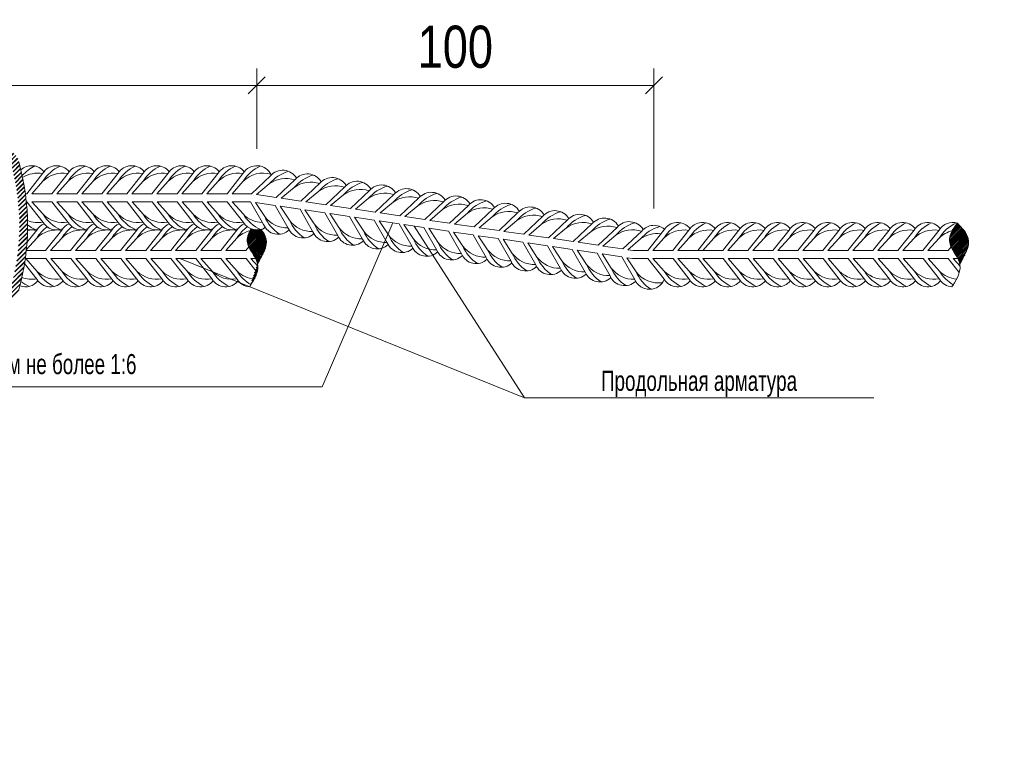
# Model space of a CAD drawing. Extents: x -764262 to 2885205, y 359641 to 616597.
# Tile 20 of 97: x 648771 to 652058, y 426448 to 428858. Entities that reach past the tile are written whole.
import ezdxf
from ezdxf.enums import TextEntityAlignment as Align

# ---------------------------------------------------------------- set-up
doc = ezdxf.new("R2010")
doc.units = 0
doc.header["$LTSCALE"] = 50
doc.header["$MEASUREMENT"] = 0
doc.layers.get('0').update_dxf_attribs({"linetype": 'CONTINUOUS', "lineweight": 15})
doc.styles.add('ariac', font='ARIALN.TTF')
doc.styles.add('MtXpl_ISOCPEUR_1', font='txt')
doc.styles.get("Standard").update_dxf_attribs({"font": 'txt', "width": 0.8})
pattern_1 = [(45, (-75713.3447, 460877.7151), (-1.519057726, 1.519057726), []), (45, (-75713.0692, 460877.7151), (-1.519057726, 1.519057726), [])]

# ---------------------------------------------------------------- blocks, each defined once
blk = doc.blocks.new('vcBlockPos')
at = {"color": 0, "linetype": 'ByBlock', "lineweight": -2, "style": 'ariac'}
blk.add_attdef('ПОЗИЦИЯ', text='', height=3, dxfattribs=at).set_placement((0, 0), align=Align.BOTTOM_CENTER)
at = {"color": 0, "linetype": 'ByBlock', "lineweight": -2, "style": 'ariac', "flags": 1}
blk.add_attdef('КОЛИЧЕСТВО', text='', height=3, dxfattribs=at).set_placement((0, 0), align=Align.RIGHT)
at = {"color": 0, "linetype": 'ByBlock', "lineweight": -2, "style": 'ariac'}
blk.add_attdef('НТЕКСТ', text='', height=3, dxfattribs=at).set_placement((0, 0), align=Align.TOP_CENTER)
blk = doc.blocks.new('_OBLIQUE')
at = {"color": 0, "linetype": 'ByBlock'}
blk.add_line((-0.5, -0.5), (0.5, 0.5), dxfattribs=at)
blk = doc.blocks.new('08ап00')
h = blk.add_hatch()
h.set_pattern_fill('JIS_LC_8A', color=256, scale=0.688549)
h.set_pattern_definition([(45, (-75713.3447, 460877.715), (-3.79764432, 3.79764432), []), (45, (-75712.656, 460877.715), (-3.79764432, 3.79764432), [])])
h.paths.add_polyline_path([(112130.5, 253054.6, 0.856931), (112084.5, 253054.6, 0.008914), (112080.9, 253040.5, -0.028342), (112083, 253038.2, -0.155714), (112096.8, 253047.5, -0.004012), (112098.5, 253053.6, -0.765246), (112116.5, 253053.6, -0.139319), (112116.5, 252836.8, -0.765246), (112098.5, 252836.8, -0.002825), (112097.3, 252841.1, -0.138984), (112082.5, 252843.3, 0.004785), (112084.5, 252835.8, 0.856931), (112130.5, 252835.8, 0.136202)])
h.paths.add_polyline_path([(112543.6, 253054.6, 0.856931), (112497.7, 253054.6, 0.004185), (112495.9, 253048, -0.13001), (112508.5, 253041.9, -0.007639), (112511.6, 253053.6, -0.765246), (112529.6, 253053.6, -0.139319), (112529.6, 252836.8, -0.765246), (112511.6, 252836.8, -0.005), (112509.5, 252844.5, -0.096125), (112501.6, 252851.2, -0.080258), (112495.1, 252845.3, 0.006059), (112497.7, 252835.8, 0.856931), (112543.6, 252835.8, 0.136202)])
h.paths.add_polyline_path([(112956.7, 253054.6, 0.856931), (112910.8, 253054.6, 0.00532), (112908.6, 253046.2, -0.138272), (112923.3, 253048.3, -0.003477), (112924.8, 253053.6, -0.765246), (112942.8, 253053.6, -0.139319), (112942.8, 252836.8, -0.765246), (112924.8, 252836.8, -0.004972), (112922.7, 252844.4, -0.127255), (112909.4, 252840.9, 0.003249), (112910.8, 252835.8, 0.856931), (112956.7, 252835.8, 0.136202)])
h.paths.add_polyline_path([(113323.9, 253054.6, 0.006807), (113321.1, 253043.9, -0.076641), (113327.2, 253038.2, -0.100701), (113335.6, 253045.2, -0.005475), (113337.9, 253053.6, -0.765246), (113355.9, 253053.6, -0.139319), (113355.9, 252836.8, -0.765246), (113337.9, 252836.8, -0.00271), (113336.7, 252840.9, -0.158607), (113320.9, 252847.1, 0.007184), (113323.9, 252835.8, 0.856931), (113369.9, 252835.8, 0.136202), (113369.9, 253054.6, 0.856931)])
h = blk.add_hatch()
h.set_pattern_fill('JIS_LC_8A', color=256, scale=0.275419)
h.set_pattern_definition([(45, (-75043.6314, 460780.2997), (-1.519057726, 1.519057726), []), (45, (-75043.356, 460780.2997), (-1.519057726, 1.519057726), [])])
edge = h.paths.add_edge_path()
edge.add_line((114979.5, 252889.1), (114979.5, 252889.1))
edge.add_spline(control_points=[(114982.8, 252880), (114982.6, 252880.9), (114979.7, 252893.1), (114956.5, 252916.1), (114969.8, 252938.6), (114978.7, 252949.9)], knot_values=[84.867899, 84.867899, 84.867899, 84.867899, 105.962125, 377.219904, 651.68766, 651.68766, 651.68766, 651.68766], degree=3, periodic=0)
edge.add_line((114982.2, 252882.6), (114982.2, 252882.6))
edge.add_spline(control_points=[(114978.7, 252949.9), (114969.8, 252938.6), (114956.5, 252916.1), (114979.7, 252893.1), (114982.6, 252880.9), (114982.8, 252880)], knot_values=[84.867899, 84.867899, 84.867899, 84.867899, 359.335654, 630.593433, 651.68766, 651.68766, 651.68766, 651.68766], degree=3, periodic=0)
edge.add_spline(control_points=[(114982.8, 252880), (114991.6, 252895.2), (115006.6, 252921), (114986.8, 252941.6), (114978.7, 252949.9)], knot_values=[0, 0, 0, 0, 335.587391, 567.648756, 567.648756, 567.648756, 567.648756], degree=3, periodic=0)
edge.add_spline(control_points=[(114978.7, 252949.9), (114969.8, 252938.6), (114956.5, 252916.1), (114979.7, 252893.1), (114982.6, 252880.9), (114982.8, 252880)], knot_values=[84.867899, 84.867899, 84.867899, 84.867899, 359.335654, 630.593433, 651.68766, 651.68766, 651.68766, 651.68766], degree=3, periodic=0)
h = blk.add_hatch()
h.set_pattern_fill('JIS_LC_8A', color=256, scale=0.275419)
h.set_pattern_definition(pattern_1)
edge = h.paths.add_edge_path()
edge.add_spline(control_points=[(113779.1, 252880), (113787.9, 252895.2), (113800.3, 252916.5), (113788.9, 252934.3), (113784.8, 252939.2)], knot_values=[98.80255, 98.80255, 98.80255, 98.80255, 434.389941, 567.648756, 567.648756, 567.648756, 567.648756], degree=3, periodic=0)
edge.add_arc((113778.1, 252965.7), 27.4, 248.5924, 284.3403, ccw=False)
edge.add_spline(control_points=[(113768.1, 252940.2), (113763, 252932.1), (113758.5, 252919.6), (113765, 252907.3), (113767.6, 252902.9)], knot_values=[163.506275, 163.506275, 163.506275, 163.506275, 359.335654, 466.669514, 466.669514, 466.669514, 466.669514], degree=3, periodic=0)
edge.add_line((113767.6, 252902.9), (113790.9, 252902.9))
h = blk.add_hatch()
h.set_pattern_fill('JIS_LC_8A', color=256, scale=0.275419)
h.set_pattern_definition(pattern_1)
edge = h.paths.add_edge_path()
edge.add_spline(control_points=[(113784.3, 252889.1), (113791, 252901.3), (113798.6, 252919.1), (113788.9, 252934.3), (113784.8, 252939.2)], knot_values=[98.80255, 98.80255, 98.80255, 98.80255, 367.237805, 500.496621, 500.496621, 500.496621, 500.496621], degree=3, periodic=0)
edge.add_line((113790.9, 252902.9), (113767.6, 252902.9))
edge.add_spline(control_points=[(113767.6, 252902.9), (113770.3, 252898.3), (113773.5, 252893.7), (113775.8, 252889.1)], knot_values=[466.669514, 466.669514, 466.669514, 466.669514, 578.67711, 578.67711, 578.67711, 578.67711], degree=3, periodic=0)
edge.add_line((113775.8, 252889.1), (113784.3, 252889.1))
h = blk.add_hatch()
h.set_pattern_fill('JIS_LC_8A', color=256, scale=0.275419)
h.set_pattern_definition(pattern_1)
edge = h.paths.add_edge_path()
edge.add_spline(control_points=[(113779.1, 252880), (113780.8, 252883), (113782.6, 252886.1), (113784.3, 252889.1)], knot_values=[500.496621, 500.496621, 500.496621, 500.496621, 567.648756, 567.648756, 567.648756, 567.648756], degree=3, periodic=0)
edge.add_line((113784.3, 252889.1), (113775.8, 252889.1))
edge.add_spline(control_points=[(113775.8, 252889.1), (113776.9, 252887), (113783.4, 252871.9), (113775.6, 252856), (113766.7, 252842.5), (113766.3, 252841.9)], knot_values=[578.67711, 578.67711, 578.67711, 578.67711, 630.593433, 944.603334, 950.175712, 950.175712, 950.175712, 950.175712], degree=3, periodic=0)
for p, q in [((113777.6, 253077.4, -2564.5), (113777.6, 253215.2, -2564.5)), ((113777.6, 253077.4, -2564.5), (113777.6, 253215.2, -2564.5)), ((114458.6, 252975.1, -2564.5), (114458.6, 253215.2, -2564.5)), ((111546.7, 253186.2, -2564.5), (113777.6, 253186.2, -2564.5)), ((113777.6, 253186.2, -2564.5), (114458.6, 253186.2, -2564.5)), ((114011, 252950.3, -2564.5), (113889.7, 252669.3, -2564.5)), ((114047.4, 252944.8, -85.7), (114236.5, 252650.5, -2564.5)), ((113889.7, 252669.3, -2564.5), (112443.7, 252669.3, -2564.5))]:
    blk.add_line(p, q)
at = {"elevation": -85.7}
for points in [[(113373.3, 253041.5, -0.431631), (113413, 253038.2)], [(113375.6, 253031.5, -0.100969), (113397.6, 253047.9)], [(113383.4, 253000.3), (113411.1, 253035.5, -0.519259), (113455.9, 253038.2, -0.519259)], [(113391.9, 253000.3), (113411.1, 253021.7, -0.146099), (113440.5, 253047.9, 4.502796)], [(113426.5, 253000.3), (113454.2, 253035.5, -0.519259), (113499, 253038.2, -0.519259)], [(113435, 253000.3), (113454.2, 253021.7, -0.146099), (113483.5, 253047.9, 4.502796)], [(113469.4, 253000.3), (113497.1, 253035.5, -0.519259), (113541.9, 253038.2, -0.519259)], [(113477.9, 253000.3), (113497.1, 253021.7, -0.146099), (113526.4, 253047.9, 4.502796)], [(113512.3, 253000.3), (113540, 253035.5, -0.519259), (113584.7, 253038.2, -0.519259)], [(113520.8, 253000.3), (113540, 253021.7, -0.146099), (113569.3, 253047.9, 4.502796)], [(113555.2, 253000.3), (113582.9, 253035.5, -0.519259), (113627.6, 253038.2, -0.519259)], [(113563.7, 253000.3), (113582.9, 253021.7, -0.146099), (113612.2, 253047.9, 4.502796)], [(113598.1, 253000.3), (113625.8, 253035.5, -0.519259), (113670.5, 253038.2, -0.519259)], [(113606.6, 253000.3), (113625.8, 253021.7, -0.146099), (113655.1, 253047.9, 4.502796)], [(113641, 253000.3), (113668.7, 253035.5, -0.519259), (113713.4, 253038.2, -0.519259)], [(113649.5, 253000.3), (113668.7, 253021.7, -0.146099), (113698, 253047.9, 4.502796)], [(113683.8, 253000.3), (113711.6, 253035.5, -0.519259), (113756.3, 253038.2, -0.519259)], [(113692.4, 253000.3), (113711.6, 253021.7, -0.146099), (113740.9, 253047.9, 4.502796)], [(113726.7, 253000.3), (113754.5, 253035.5, -0.598941), (113802.7, 253032.5, -0.598941)], [(113735.3, 253000.3), (113754.5, 253021.7, -0.146099), (113783.8, 253047.9, 4.502796)], [(113376.3, 253028.1, -0.187545), (113410.7, 253035)], [(113391.9, 253000.3), (113411.1, 253021.7, -0.242936), (113453.6, 253035, -0.242936)], [(113435, 253000.3), (113454.2, 253021.7, -0.242936), (113496.7, 253035, -0.242936)], [(113477.9, 253000.3), (113497.1, 253021.7, -0.242936), (113539.6, 253035, -0.242936)], [(113520.8, 253000.3), (113540, 253021.7, -0.242936), (113582.5, 253035, -0.242936)], [(113563.7, 253000.3), (113582.9, 253021.7, -0.242936), (113625.4, 253035, -0.242936)], [(113606.6, 253000.3), (113625.8, 253021.7, -0.242936), (113668.2, 253035, -0.242936)], [(113649.5, 253000.3), (113668.7, 253021.7, -0.242936), (113711.1, 253035, -0.242936)], [(113692.4, 253000.3), (113711.6, 253021.7, -0.242936), (113754, 253035, -0.242936)], [(113735.3, 253000.3), (113754.5, 253021.7, -0.272054), (113802.1, 253033.8, -0.242936)], [(113768.6, 253000.1), (113801.2, 253030.9, -0.519259), (113845.9, 253027, -0.519259)], [(113777, 252998.9), (113799.2, 253017.3, -0.146099), (113832, 253038.8, 4.502796)], [(113811.1, 252993.8), (113843.6, 253024.6, -0.519259), (113888.3, 253020.7, -0.519259)], [(113819.5, 252992.6), (113841.6, 253011, -0.146099), (113874.5, 253032.5, 4.502796)], [(113777, 252998.9), (113799.2, 253017.3, -0.242936), (113843.2, 253024.1, -0.242936)], [(113819.5, 252992.6), (113841.6, 253011, -0.242936), (113885.6, 253017.8, -0.242936)], [(113853.5, 252987.5), (113886.1, 253018.3, -0.519259), (113930.8, 253014.4, -0.519259)], [(113861.9, 252986.3), (113884.1, 253004.7, -0.146099), (113916.9, 253026.2, 4.502796)], [(113861.9, 252986.3), (113884.1, 253004.7, -0.242936), (113928, 253011.5, -0.242936)], [(113895.9, 252981.2), (113928.5, 253012, -0.519259), (113973.2, 253008.1, -0.519259)], [(113904.3, 252980), (113926.5, 252998.4, -0.146099), (113959.3, 253019.9, 4.502796)], [(113938.4, 252974.9), (113970.9, 253005.7, -0.519259), (114015.6, 253001.8, -0.519259)], [(113946.8, 252973.7), (113968.9, 252992.1, -0.146099), (114001.8, 253013.6, 4.502796)], [(113735.3, 253000.3), (113766.2, 253000.3, -0.036829), (113768.6, 253000.1)], [(113904.3, 252980), (113926.5, 252998.4, -0.242936), (113970.4, 253005.3, -0.242936)], [(113946.8, 252973.7), (113968.9, 252992.1, -0.242936), (114012.9, 252999, -0.242936)], [(113980.8, 252968.7), (114013.4, 252999.4, -0.519259), (114058.1, 252995.5, -0.519259)], [(113989.2, 252967.4), (114011.4, 252985.8, -0.146099), (114044.2, 253007.3, 4.502796)], [(113989.2, 252967.4), (114011.4, 252985.8, -0.242936), (114055.3, 252992.7, -0.242936)], [(114023.2, 252962.4), (114055.8, 252993.1, -0.519259), (114100.5, 252989.2, -0.519259)], [(114031.6, 252961.1), (114053.8, 252979.5, -0.146099), (114086.6, 253001, 4.502796)], [(114065.7, 252956.1), (114098.2, 252986.8, -0.519259), (114142.9, 252982.9, -0.519259)], [(113383.7, 252986.5), (113411.4, 252951.3, 0.364478), (113444.9, 252940.3, 0.364478)], [(113392.2, 252986.5), (113411.4, 252965.1, 0.242936), (113453.9, 252951.8, 0.242936)], [(113392.2, 252986.5), (113411.4, 252965.1, 0.146099), (113440.8, 252939, -4.502796)], [(113426.6, 252986.5), (113454.3, 252951.3, 0.364478), (113487.8, 252940.3, 0.364478)], [(113435.1, 252986.5), (113454.3, 252965.1, 0.243606), (113496.9, 252951.9, 0.243606)], [(113435.1, 252986.5), (113454.3, 252965.1, 0.146099), (113483.7, 252939, -4.502796)], [(113469.6, 252986.5), (113497.4, 252951.3, 0.362296), (113530.7, 252940.2, 0.362296)], [(113478.1, 252986.5), (113497.4, 252965.1, 0.242936), (113539.8, 252951.8, 0.242936)], [(113478.1, 252986.5), (113497.4, 252965.1, 0.146099), (113526.7, 252939, -4.502796)], [(113512.5, 252986.5), (113540.3, 252951.3, 0.362296), (113573.6, 252940.2, 0.362296)], [(113521, 252986.5), (113540.3, 252965.1, 0.242936), (113582.7, 252951.8, 0.242936)], [(113521, 252986.5), (113540.3, 252965.1, 0.146099), (113569.6, 252939, -4.502796)], [(113555.4, 252986.5), (113583.1, 252951.3, 0.362296), (113616.5, 252940.2, 0.362296)], [(113563.9, 252986.5), (113583.1, 252965.1, 0.242936), (113625.6, 252951.8, 0.242936)], [(113563.9, 252986.5), (113583.1, 252965.1, 0.146099), (113612.5, 252939, -4.502796)], [(113598.3, 252986.5), (113626, 252951.3, 0.362296), (113659.4, 252940.2, 0.362296)], [(113606.8, 252986.5), (113626, 252965.1, 0.242936), (113668.5, 252951.8, 0.242936)], [(113606.8, 252986.5), (113626, 252965.1, 0.146099), (113655.4, 252939, -4.502796)], [(113641.2, 252986.5), (113668.9, 252951.3, 0.362296), (113702.3, 252940.2, 0.362296)], [(113649.7, 252986.5), (113668.9, 252965.1, 0.242936), (113711.4, 252951.8, 0.242936)], [(113649.7, 252986.5), (113668.9, 252965.1, 0.146099), (113698.3, 252939, -4.502796)], [(113684.1, 252986.5), (113711.8, 252951.3, 0.362296), (113745.2, 252940.2, 0.362296)], [(113692.6, 252986.5), (113711.8, 252965.1, 0.242936), (113754.3, 252951.8, 0.242936)], [(113692.6, 252986.5), (113711.8, 252965.1, 0.146099), (113741.2, 252939, -4.502796)], [(113727, 252986.5), (113754.7, 252951.3, 0.411596), (113792.3, 252942.3, 0.411596)], [(113735.5, 252986.5), (113754.7, 252965.1, 0.188715), (113787.2, 252951.1, 0.188715)], [(113735.5, 252986.5), (113754.7, 252965.1, 0.146099), (113784.1, 252939, -4.502796)], [(113735.5, 252986.5), (113765.2, 252986.5, -0.027829), (113767, 252986.4, -0.027829)], [(113767, 252986.4), (113789.3, 252947.5, 0.519259), (113833.2, 252938.3, 0.519259)], [(113775.4, 252985.2), (113791.3, 252961.2, 0.242936), (113831.4, 252941.8, 0.242936)], [(113775.4, 252985.2), (113791.3, 252961.2, 0.146099), (113816.5, 252931, -4.502796)], [(113809.5, 252980.1), (113831.7, 252941.2, 0.519259), (113875.6, 252932, 0.519259)], [(113817.9, 252978.9), (113833.7, 252954.9, 0.242936), (113873.8, 252935.5, 0.242936)], [(113817.9, 252978.9), (113833.7, 252954.9, 0.146099), (113858.9, 252924.7, -4.502796)], [(114031.6, 252961.1), (114053.8, 252979.5, -0.242936), (114097.7, 252986.4, -0.242936)], [(114074.1, 252954.8), (114096.2, 252973.2, -0.146099), (114129.1, 252994.7, 4.502796)], [(114074.1, 252954.8), (114096.2, 252973.2, -0.242936), (114140.2, 252980.1, -0.242936)], [(114108.1, 252949.8), (114140.7, 252980.5, -0.519259), (114185.3, 252976.6, -0.519259)], [(114116.5, 252948.5), (114138.7, 252966.9, -0.146099), (114171.5, 252988.4, 4.502796)], [(114150.5, 252943.5), (114183.1, 252974.3, -0.519259), (114227.8, 252970.3, -0.519259)], [(114158.9, 252942.2), (114181.1, 252960.6, -0.146099), (114213.9, 252982.2, 4.502796)], [(113851.9, 252973.9), (113874.1, 252935, 0.519259), (113918, 252925.7, 0.519259)], [(113860.3, 252972.6), (113876.2, 252948.6, 0.242936), (113916.2, 252929.2, 0.242936)], [(113860.3, 252972.6), (113876.2, 252948.6, 0.146099), (113901.3, 252918.4, -4.502796)], [(113894.3, 252967.6), (113916.6, 252928.7, 0.519259), (113960.5, 252919.5, 0.519259)], [(113902.7, 252966.3), (113918.6, 252942.3, 0.242936), (113958.7, 252923, 0.242936)], [(113902.7, 252966.3), (113918.6, 252942.3, 0.146099), (113943.8, 252912.1, -4.502796)], [(114116.5, 252948.5), (114138.7, 252966.9, -0.242936), (114182.6, 252973.8, -0.242936)], [(114158.9, 252942.2), (114181.1, 252960.6, -0.242936), (114225, 252967.5, -0.242936)], [(114193, 252937.2), (114225.5, 252968, -0.519259), (114270.2, 252964, -0.519259)], [(114201.4, 252935.9), (114223.5, 252954.3, -0.146099), (114256.4, 252975.9, 4.502796)], [(114201.4, 252935.9), (114223.5, 252954.3, -0.242936), (114267.5, 252961.2, -0.242936)], [(114235.4, 252930.9), (114268, 252961.7, -0.519259), (114312.6, 252957.7, -0.519259)], [(114243.8, 252929.6), (114265.9, 252948, -0.146099), (114298.8, 252969.6, 4.502796)], [(114277.8, 252924.6), (114310.4, 252955.4, -0.519259), (114355.1, 252951.4, -0.519259)], [(114286.2, 252923.4), (114308.4, 252941.7, -0.146099), (114341.2, 252963.3, 4.502796)], [(113383.8, 252916.8), (113400.6, 252938.1, -0.154569), (113413.1, 252948.9)], [(113384.7, 252954.5, 0.139232), (113411, 252951.8)], [(113384.8, 252947, 0.056166), (113397.9, 252939)], [(113415.7, 252902.9), (113443.4, 252938.1, -0.154569), (113456, 252948.9, -0.154569)], [(113458.6, 252902.9), (113486.3, 252938.1, -0.15562), (113499, 252948.9, -0.15562)], [(113501.5, 252902.9), (113529.2, 252938.1, -0.15562), (113541.9, 252948.9, -0.15562)], [(113544.4, 252902.9), (113572.1, 252938.1, -0.15562), (113584.8, 252948.9, -0.15562)], [(113587.3, 252902.9), (113615, 252938.1, -0.15562), (113627.7, 252948.9, -0.15562)], [(113630.2, 252902.9), (113657.9, 252938.1, -0.15562), (113670.6, 252948.9, -0.15562)], [(113673.1, 252902.9), (113700.8, 252938.1, -0.15562), (113713.5, 252948.9, -0.15562)], [(113716, 252902.9), (113743.7, 252938.1, -0.15562), (113756.4, 252948.9, -0.15562)], [(113936.7, 252961.3), (113959, 252922.4, 0.519259), (114002.9, 252913.2, 0.519259)], [(113945.2, 252960), (113961, 252936, 0.242936), (114001.1, 252916.7, 0.242936)], [(113945.2, 252960), (113961, 252936, 0.146099), (113986.2, 252905.9, -4.502796)], [(113979.2, 252955), (114001.4, 252916.1, 0.519259), (114045.3, 252906.9, 0.519259)], [(113987.6, 252953.7), (114003.4, 252929.7, 0.242936), (114043.5, 252910.4, 0.242936)], [(113987.6, 252953.7), (114003.4, 252929.7, 0.146099), (114028.6, 252899.6, -4.502796)], [(114021.6, 252948.7), (114043.9, 252909.8, 0.519259), (114087.8, 252900.6, 0.519259)], [(114030, 252947.4), (114045.9, 252923.4, 0.242936), (114086, 252904.1, 0.242936)], [(114030, 252947.4), (114045.9, 252923.4, 0.146099), (114071.1, 252893.3, -4.502796)], [(114243.8, 252929.6), (114265.9, 252948, -0.242936), (114309.9, 252954.9, -0.242936)], [(114286.2, 252923.4), (114308.4, 252941.7, -0.242936), (114352.3, 252948.6, -0.242936)], [(114320.3, 252918.3), (114352.8, 252949.1, -0.519259), (114397.5, 252945.1, -0.519259)], [(114328.7, 252917.1), (114350.8, 252935.5, -0.146099), (114383.7, 252957, 4.502796)], [(114328.7, 252917.1), (114350.8, 252935.5, -0.242936), (114394.8, 252942.3, -0.242936)], [(114362.7, 252912), (114395.3, 252942.8, -0.519259), (114439.9, 252938.9, -0.519259)], [(114371.1, 252910.8), (114393.2, 252929.2, -0.146099), (114426.1, 252950.7, 4.502796)], [(114405.1, 252905.7), (114437.7, 252936.5, -0.417353), (114476.6, 252939.6, -0.417353)], [(114447.9, 252902.9), (114475.6, 252938.1, -0.519259), (114520.3, 252940.8, -0.519259)], [(114456.4, 252902.9), (114475.6, 252924.3, -0.146099), (114504.9, 252950.4, 4.502796)], [(114490.8, 252902.9), (114518.5, 252938.1, -0.519259), (114563.2, 252940.8, -0.519259)], [(114499.3, 252902.9), (114518.5, 252924.3, -0.146099), (114547.8, 252950.4, 4.502796)], [(114533.7, 252902.9), (114561.4, 252938.1, -0.519259), (114606.1, 252940.8, -0.519259)], [(114542.2, 252902.9), (114561.4, 252924.3, -0.146099), (114590.7, 252950.4, 4.502796)], [(114576.6, 252902.9), (114604.3, 252938.1, -0.519259), (114649, 252940.8, -0.519259)], [(114585.1, 252902.9), (114604.3, 252924.3, -0.146099), (114633.6, 252950.4, 4.502796)], [(114619.4, 252902.9), (114647.2, 252938.1, -0.519259), (114691.9, 252940.8, -0.519259)], [(114628, 252902.9), (114647.2, 252924.3, -0.146099), (114676.5, 252950.4, 4.502796)], [(114662.3, 252902.9), (114690.1, 252938.1, -0.519259), (114734.8, 252940.8, -0.519259)], [(114670.9, 252902.9), (114690.1, 252924.3, -0.146099), (114719.4, 252950.4, 4.502796)], [(114705.2, 252902.9), (114733, 252938.1, -0.519259), (114777.7, 252940.8, -0.519259)], [(114713.8, 252902.9), (114733, 252924.3, -0.146099), (114762.3, 252950.4, 4.502796)], [(114748.1, 252902.9), (114775.9, 252938.1, -0.519259), (114820.6, 252940.8, -0.519259)], [(114756.6, 252902.9), (114775.9, 252924.3, -0.146099), (114805.2, 252950.4, 4.502796)], [(114791, 252902.9), (114818.7, 252938.1, -0.519259), (114863.5, 252940.8, -0.519259)], [(114799.5, 252902.9), (114818.7, 252924.3, -0.146099), (114848.1, 252950.4, 4.502796)], [(114833.9, 252902.9), (114861.6, 252938.1, -0.519259), (114906.4, 252940.8, -0.519259)], [(114842.4, 252902.9), (114861.6, 252924.3, -0.146099), (114891, 252950.4, 4.502796)], [(114876.8, 252902.9), (114904.5, 252938.1, -0.519259), (114949.3, 252940.8, -0.519259)], [(114885.3, 252902.9), (114904.5, 252924.3, -0.146099), (114933.9, 252950.4, 4.502796)], [(114919.7, 252902.9), (114947.4, 252938.1, -0.339597), (114978.7, 252949.9, -0.339597)], [(114928.2, 252902.9), (114947.4, 252924.3, -0.146099), (114976.8, 252950.4, 4.502796)], [(113382.7, 252904.4), (113400.6, 252924.3, -0.096898), (113418.5, 252943.7)], [(113382.7, 252904.4), (113400.6, 252924.3, -0.242936), (113443, 252937.6)], [(113384.7, 252939.3, 0.1624), (113402, 252940.3)], [(113384.7, 252937.8, -0.080125), (113400.1, 252937.6)], [(113424.2, 252902.9), (113443.4, 252924.3, -0.096898), (113461.3, 252943.7, -0.096898)], [(113424.2, 252902.9), (113443.4, 252924.3, -0.242936), (113485.9, 252937.6, -0.242936)], [(113467.1, 252902.9), (113486.3, 252924.3, -0.097214), (113504.3, 252943.7, -0.097214)], [(113467.1, 252902.9), (113486.3, 252924.3, -0.242936), (113528.8, 252937.6, -0.242936)], [(113510, 252902.9), (113529.2, 252924.3, -0.097214), (113547.2, 252943.7, -0.097214)], [(113510, 252902.9), (113529.2, 252924.3, -0.242936), (113571.7, 252937.6, -0.242936)], [(113552.9, 252902.9), (113572.1, 252924.3, -0.097214), (113590.1, 252943.7, -0.097214)], [(113552.9, 252902.9), (113572.1, 252924.3, -0.242936), (113614.6, 252937.6, -0.242936)], [(113595.8, 252902.9), (113615, 252924.3, -0.097214), (113633, 252943.7, -0.097214)], [(113595.8, 252902.9), (113615, 252924.3, -0.242936), (113657.5, 252937.6, -0.242936)], [(113638.7, 252902.9), (113657.9, 252924.3, -0.097214), (113675.9, 252943.7, -0.097214)], [(113638.7, 252902.9), (113657.9, 252924.3, -0.242936), (113700.4, 252937.6, -0.242936)], [(113681.6, 252902.9), (113700.8, 252924.3, -0.097214), (113718.8, 252943.7, -0.097214)], [(113681.6, 252902.9), (113700.8, 252924.3, -0.242936), (113743.3, 252937.6, -0.242936)], [(113724.5, 252902.9), (113743.7, 252924.3, -0.097214), (113761.7, 252943.7, -0.097214)], [(113724.5, 252902.9), (113743.7, 252924.3, -0.134753), (113766.1, 252936.9, -0.134753)], [(114064, 252942.4), (114086.3, 252903.5, 0.519259), (114130.2, 252894.3, 0.519259)], [(114072.5, 252941.1), (114088.3, 252917.1, 0.242936), (114128.4, 252897.8, 0.242936)], [(114072.5, 252941.1), (114088.3, 252917.1, 0.146099), (114113.5, 252887, -4.502796)], [(114106.5, 252936.1), (114128.7, 252897.2, 0.519259), (114172.6, 252888, 0.519259)], [(114114.9, 252934.8), (114130.7, 252910.8, 0.242936), (114170.8, 252891.5, 0.242936)], [(114114.9, 252934.8), (114130.7, 252910.8, 0.146099), (114155.9, 252880.7, -4.502796)], [(114148.9, 252929.8), (114171.2, 252890.9, 0.519259), (114215.1, 252881.7, 0.519259)], [(114157.3, 252928.5), (114173.2, 252904.5, 0.242936), (114213.3, 252885.2, 0.242936)], [(114157.3, 252928.5), (114173.2, 252904.5, 0.146099), (114198.4, 252874.4, -4.502796)], [(114371.1, 252910.8), (114393.2, 252929.2, -0.242936), (114437.2, 252936, -0.242936)], [(114413.5, 252904.5), (114435.7, 252922.9, -0.146099), (114468.5, 252944.4, 4.502796)], [(114413.5, 252904.5), (114435.7, 252922.9, -0.192874), (114470.6, 252931.8, -0.192874)], [(114456.4, 252902.9), (114475.6, 252924.3, -0.242936), (114518.1, 252937.6, -0.242936)], [(114499.3, 252902.9), (114518.5, 252924.3, -0.242936), (114561, 252937.6, -0.242936)], [(114542.2, 252902.9), (114561.4, 252924.3, -0.242936), (114603.8, 252937.6, -0.242936)], [(114585.1, 252902.9), (114604.3, 252924.3, -0.242936), (114646.7, 252937.6, -0.242936)], [(114628, 252902.9), (114647.2, 252924.3, -0.242936), (114689.6, 252937.6, -0.242936)], [(114670.9, 252902.9), (114690.1, 252924.3, -0.242936), (114732.5, 252937.6, -0.242936)], [(114713.8, 252902.9), (114733, 252924.3, -0.242936), (114775.4, 252937.6, -0.242936)], [(114756.6, 252902.9), (114775.9, 252924.3, -0.242936), (114818.3, 252937.6, -0.242936)], [(114799.5, 252902.9), (114818.7, 252924.3, -0.242936), (114861.2, 252937.6, -0.242936)], [(114842.4, 252902.9), (114861.6, 252924.3, -0.242936), (114904.1, 252937.6, -0.242936)], [(114885.3, 252902.9), (114904.5, 252924.3, -0.242936), (114947, 252937.6, -0.242936)], [(114928.2, 252902.9), (114947.4, 252924.3, -0.134753), (114969.8, 252936.9, -0.134753)], [(114191.3, 252923.5), (114213.6, 252884.6, 0.519259), (114257.5, 252875.4, 0.519259)], [(114199.8, 252922.3), (114215.6, 252898.2, 0.242936), (114255.7, 252878.9, 0.242936)], [(114199.8, 252922.3), (114215.6, 252898.2, 0.146099), (114240.8, 252868.1, -4.502796)], [(114233.8, 252917.2), (114256, 252878.3, 0.519259), (114299.9, 252869.1, 0.519259)], [(114242.2, 252916), (114258, 252891.9, 0.242936), (114298.1, 252872.6, 0.242936)], [(114242.2, 252916), (114258, 252891.9, 0.146099), (114283.2, 252861.8, -4.502796)], [(114276.2, 252910.9), (114298.5, 252872, 0.519259), (114342.4, 252862.8, 0.519259)], [(114284.6, 252909.7), (114300.5, 252885.6, 0.242936), (114340.6, 252866.3, 0.242936)], [(114284.6, 252909.7), (114300.5, 252885.6, 0.146099), (114325.7, 252855.5, -4.502796)], [(114318.6, 252904.6), (114340.9, 252865.7, 0.519259), (114384.8, 252856.5, 0.519259)], [(114327.1, 252903.4), (114342.9, 252879.3, 0.242936), (114383, 252860, 0.242936)], [(114327.1, 252903.4), (114342.9, 252879.3, 0.146099), (114368.1, 252849.2, -4.502796)], [(114361.1, 252898.3), (114383.3, 252859.4, 0.519259), (114427.2, 252850.2, 0.519259)], [(114369.5, 252897.1), (114385.3, 252873, 0.242936), (114425.4, 252853.7, 0.242936)], [(114369.5, 252897.1), (114385.3, 252873, 0.146099), (114410.5, 252842.9, -4.502796)], [(114413.5, 252904.5), (114423, 252903.1, 0.036829), (114425.4, 252902.9)], [(113379.7, 252880.8), (113400.8, 252853.9, 0.519259), (113445.6, 252851.2)], [(113381.6, 252889.1), (113400.8, 252867.7, 0.242936), (113443.3, 252854.4, 0.242936)], [(113381.6, 252889.1), (113400.8, 252867.7, 0.146099), (113430.2, 252841.6, -4.502796)], [(113416, 252889.1), (113443.7, 252853.9, 0.520542), (113488.6, 252851.3, 0.520542)], [(113424.5, 252889.1), (113443.7, 252867.7, 0.243606), (113486.3, 252854.5, 0.243606)], [(113424.5, 252889.1), (113443.7, 252867.7, 0.146099), (113473.1, 252841.6, -4.502796)], [(113459, 252889.1), (113486.8, 252853.9, 0.519259), (113531.5, 252851.2, 0.519259)], [(113467.6, 252889.1), (113486.8, 252867.7, 0.242936), (113529.2, 252854.4, 0.242936)], [(113467.6, 252889.1), (113486.8, 252867.7, 0.146099), (113516.1, 252841.6, -4.502796)], [(113501.8, 252889.1), (113529.5, 252853.9, 0.519259), (113574.3, 252851.2, 0.519259)], [(113510.3, 252889.1), (113529.5, 252867.7, 0.242936), (113572, 252854.4, 0.242936)], [(113510.3, 252889.1), (113529.5, 252867.7, 0.146099), (113558.9, 252841.6, -4.502796)], [(113544.7, 252889.1), (113572.4, 252853.9, 0.520542), (113617.3, 252851.3, 0.520542)], [(113553.2, 252889.1), (113572.4, 252867.7, 0.243606), (113615, 252854.5, 0.243606)], [(113553.2, 252889.1), (113572.4, 252867.7, 0.146099), (113601.8, 252841.6, -4.502796)], [(113587.7, 252889.1), (113615.4, 252853.9, 0.519259), (113660.2, 252851.2, 0.519259)], [(113596.2, 252889.1), (113615.4, 252867.7, 0.242936), (113657.9, 252854.4, 0.242936)], [(113596.2, 252889.1), (113615.4, 252867.7, 0.146099), (113644.8, 252841.6, -4.502796)], [(113630.6, 252889.1), (113658.3, 252853.9, 0.519259), (113703.1, 252851.2, 0.519259)], [(113639.1, 252889.1), (113658.3, 252867.7, 0.242936), (113700.8, 252854.4, 0.242936)], [(113639.1, 252889.1), (113658.3, 252867.7, 0.146099), (113687.7, 252841.6, -4.502796)], [(113673.5, 252889.1), (113701.2, 252853.9, 0.519259), (113746, 252851.2, 0.519259)], [(113682, 252889.1), (113701.2, 252867.7, 0.242936), (113743.7, 252854.4, 0.242936)], [(113682, 252889.1), (113701.2, 252867.7, 0.146099), (113730.6, 252841.6, -4.502796)], [(113716.4, 252889.1), (113744.1, 252853.9, 0.242376), (113765.6, 252841, 0.242376)], [(113724.9, 252889.1), (113744.1, 252867.7, 0.17219), (113773.5, 252853.9, 0.17219)], [(113724.9, 252889.1), (113744.1, 252867.7, 0.122944), (113767.9, 252844.5, 0.122944)], [(114403.5, 252892), (114425.8, 252853.1, 0.66321), (114476.3, 252853.5, 0.519259)], [(114411.9, 252890.8), (114422, 252889.3, 0.036829), (114424.4, 252889.1), (114425.8, 252889.1)], [(114411.9, 252890.8), (114427.8, 252866.8, 0.272054), (114473.1, 252847.9, 0.242936)], [(114411.9, 252890.8), (114427.8, 252866.8, 0.146099), (114453, 252836.6, -4.502796)], [(114448.3, 252889.1), (114476, 252853.9, 0.519259), (114520.8, 252851.2, 0.519259)], [(114456.8, 252889.1), (114476, 252867.7, 0.242936), (114518.5, 252854.4, 0.242936)], [(114456.8, 252889.1), (114476, 252867.7, 0.146099), (114505.3, 252841.6, -4.502796)], [(114491.2, 252889.1), (114518.9, 252853.9, 0.519259), (114563.7, 252851.2, 0.519259)], [(114499.7, 252889.1), (114518.9, 252867.7, 0.242936), (114561.4, 252854.4, 0.242936)], [(114499.7, 252889.1), (114518.9, 252867.7, 0.146099), (114548.2, 252841.6, -4.502796)], [(114534.1, 252889.1), (114561.8, 252853.9, 0.519259), (114606.6, 252851.2, 0.519259)], [(114542.6, 252889.1), (114561.8, 252867.7, 0.242936), (114604.3, 252854.4, 0.242936)], [(114542.6, 252889.1), (114561.8, 252867.7, 0.146099), (114591.1, 252841.6, -4.502796)], [(114577, 252889.1), (114604.7, 252853.9, 0.519259), (114649.5, 252851.2, 0.519259)], [(114585.5, 252889.1), (114604.7, 252867.7, 0.242936), (114647.2, 252854.4, 0.242936)], [(114585.5, 252889.1), (114604.7, 252867.7, 0.146099), (114634, 252841.6, -4.502796)], [(114619.9, 252889.1), (114647.6, 252853.9, 0.519259), (114692.3, 252851.2, 0.519259)], [(114628.4, 252889.1), (114647.6, 252867.7, 0.242936), (114690.1, 252854.4, 0.242936)], [(114628.4, 252889.1), (114647.6, 252867.7, 0.146099), (114676.9, 252841.6, -4.502796)], [(114662.8, 252889.1), (114690.5, 252853.9, 0.519259), (114735.2, 252851.2, 0.519259)], [(114671.3, 252889.1), (114690.5, 252867.7, 0.242936), (114733, 252854.4, 0.242936)], [(114671.3, 252889.1), (114690.5, 252867.7, 0.146099), (114719.8, 252841.6, -4.502796)], [(114705.7, 252889.1), (114733.4, 252853.9, 0.519259), (114778.1, 252851.2, 0.519259)], [(114714.2, 252889.1), (114733.4, 252867.7, 0.242936), (114775.8, 252854.4, 0.242936)], [(114714.2, 252889.1), (114733.4, 252867.7, 0.146099), (114762.7, 252841.6, -4.502796)], [(114748.6, 252889.1), (114776.3, 252853.9, 0.519259), (114821, 252851.2, 0.519259)], [(114757.1, 252889.1), (114776.3, 252867.7, 0.242936), (114818.7, 252854.4, 0.242936)], [(114757.1, 252889.1), (114776.3, 252867.7, 0.146099), (114805.6, 252841.6, -4.502796)], [(114791.4, 252889.1), (114819.2, 252853.9, 0.519259), (114863.9, 252851.2, 0.519259)], [(114800, 252889.1), (114819.2, 252867.7, 0.242936), (114861.6, 252854.4, 0.242936)], [(114800, 252889.1), (114819.2, 252867.7, 0.146099), (114848.5, 252841.6, -4.502796)], [(114834.3, 252889.1), (114862.1, 252853.9, 0.519259), (114906.8, 252851.2, 0.519259)], [(114842.9, 252889.1), (114862.1, 252867.7, 0.242936), (114904.5, 252854.4, 0.242936)], [(114842.9, 252889.1), (114862.1, 252867.7, 0.146099), (114891.4, 252841.6, -4.502796)], [(114877.2, 252889.1), (114905, 252853.9, 0.519259), (114949.7, 252851.2, 0.519259)], [(114885.8, 252889.1), (114905, 252867.7, 0.242936), (114947.4, 252854.4, 0.242936)], [(114885.8, 252889.1), (114905, 252867.7, 0.146099), (114934.3, 252841.6, -4.502796)], [(114920.1, 252889.1), (114947.9, 252853.9, 0.242376), (114969.4, 252841, 0.242376)], [(114928.6, 252889.1), (114947.9, 252867.7, 0.17219), (114977.2, 252853.9, 0.17219)], [(114928.6, 252889.1), (114947.9, 252867.7, 0.122944), (114971.7, 252844.5, 0.122944)], [(113371.7, 252842.6, 0.324355), (113402.7, 252851.2)], [(113373.5, 252850.1, 0.059001), (113387.3, 252841.6)], [(113375.1, 252856.7, 0.133441), (113400.4, 252854.4)]]:
    blk.add_lwpolyline(points, format="xyb", dxfattribs=at)
for points in [[(113381, 253000.3), (113383.4, 253000.3)], [(113391.9, 253000.3), (113426.5, 253000.3)], [(113435, 253000.3), (113469.4, 253000.3)], [(113477.9, 253000.3), (113512.3, 253000.3)], [(113520.8, 253000.3), (113555.2, 253000.3)], [(113563.7, 253000.3), (113598.1, 253000.3)], [(113606.6, 253000.3), (113641, 253000.3)], [(113649.5, 253000.3), (113683.8, 253000.3)], [(113692.4, 253000.3), (113726.7, 253000.3)], [(113777, 252998.9), (113811.1, 252993.8)], [(113382.7, 252986.5), (113383.7, 252986.5)], [(113392.2, 252986.5), (113426.6, 252986.5)], [(113435.1, 252986.5), (113469.6, 252986.5)], [(113478.1, 252986.5), (113512.5, 252986.5)], [(113521, 252986.5), (113555.4, 252986.5)], [(113563.9, 252986.5), (113598.3, 252986.5)], [(113606.8, 252986.5), (113641.2, 252986.5)], [(113649.7, 252986.5), (113684.1, 252986.5)], [(113692.6, 252986.5), (113727, 252986.5)], [(113775.4, 252985.2), (113809.5, 252980.1)], [(113817.9, 252978.9), (113851.9, 252973.9)], [(113819.5, 252992.6), (113853.5, 252987.5)], [(113861.9, 252986.3), (113895.9, 252981.2)], [(113904.3, 252980), (113938.4, 252974.9)], [(113860.3, 252972.6), (113894.3, 252967.6)], [(113902.7, 252966.3), (113936.7, 252961.3)], [(113946.8, 252973.7), (113980.8, 252968.7)], [(113989.2, 252967.4), (114023.2, 252962.4)], [(113945.2, 252960), (113979.2, 252955)], [(113987.6, 252953.7), (114021.6, 252948.7)], [(114030, 252947.4), (114064, 252942.4)], [(114031.6, 252961.1), (114065.7, 252956.1)], [(114074.1, 252954.8), (114108.1, 252949.8)], [(114116.5, 252948.5), (114150.5, 252943.5)], [(114072.5, 252941.1), (114106.5, 252936.1)], [(114114.9, 252934.8), (114148.9, 252929.8)], [(114157.3, 252928.5), (114191.3, 252923.5)], [(114158.9, 252942.2), (114193, 252937.2)], [(114201.4, 252935.9), (114235.4, 252930.9)], [(114243.8, 252929.6), (114277.8, 252924.6)], [(114199.8, 252922.3), (114233.8, 252917.2)], [(114242.2, 252916), (114276.2, 252910.9)], [(114286.2, 252923.4), (114320.3, 252918.3)], [(114328.7, 252917.1), (114362.7, 252912)], [(114371.1, 252910.8), (114405.1, 252905.7)], [(113382.6, 252902.9), (113415.7, 252902.9)], [(113424.2, 252902.9), (113458.6, 252902.9)], [(113467.1, 252902.9), (113501.5, 252902.9)], [(113510, 252902.9), (113544.4, 252902.9)], [(113552.9, 252902.9), (113587.3, 252902.9)], [(113595.8, 252902.9), (113630.2, 252902.9)], [(113638.7, 252902.9), (113673.1, 252902.9)], [(113681.6, 252902.9), (113716, 252902.9)], [(113724.5, 252902.9), (113758.9, 252902.9)], [(113758.9, 252902.9), (113764, 252909.4)], [(113767.4, 252902.9), (113767.5, 252903)], [(113767.4, 252902.9), (113767.5, 252903)], [(113767.4, 252902.9), (113767.6, 252902.9)], [(114284.6, 252909.7), (114318.6, 252904.6)], [(114327.1, 252903.4), (114361.1, 252898.3)], [(114369.5, 252897.1), (114403.5, 252892)], [(114425.4, 252902.9), (114447.9, 252902.9)], [(114456.4, 252902.9), (114490.8, 252902.9)], [(114499.3, 252902.9), (114576.6, 252902.9)], [(114585.1, 252902.9), (114619.4, 252902.9)], [(114628, 252902.9), (114662.3, 252902.9)], [(114670.9, 252902.9), (114705.2, 252902.9)], [(114713.8, 252902.9), (114748.1, 252902.9)], [(114756.6, 252902.9), (114791, 252902.9)], [(114799.5, 252902.9), (114833.9, 252902.9)], [(114842.4, 252902.9), (114876.8, 252902.9)], [(114885.3, 252902.9), (114919.7, 252902.9)], [(114928.2, 252902.9), (114962.6, 252902.9)], [(114962.6, 252902.9), (114967.8, 252909.4)], [(114971.1, 252902.9), (114971.2, 252903)], [(114971.1, 252902.9), (114971.2, 252903)], [(114971.1, 252902.9), (114971.3, 252902.9)], [(113381.6, 252889.1), (113416, 252889.1)], [(113424.5, 252889.1), (113459, 252889.1)], [(113467.6, 252889.1), (113501.8, 252889.1)], [(113510.3, 252889.1), (113544.7, 252889.1)], [(113553.2, 252889.1), (113587.7, 252889.1)], [(113596.2, 252889.1), (113630.6, 252889.1)], [(113639.1, 252889.1), (113673.5, 252889.1)], [(113682, 252889.1), (113716.4, 252889.1)], [(113724.9, 252889.1), (113759.3, 252889.1)], [(113759.3, 252889.1), (113778.2, 252865.2)], [(113767.8, 252889.1), (113775.8, 252889.1)], [(113767.8, 252889.1), (113779.6, 252876)], [(114425.8, 252889.1), (114448.3, 252889.1)], [(114456.8, 252889.1), (114491.2, 252889.1)], [(114499.7, 252889.1), (114534.1, 252889.1)], [(114542.6, 252889.1), (114577, 252889.1)], [(114585.5, 252889.1), (114619.9, 252889.1)], [(114628.4, 252889.1), (114662.8, 252889.1)], [(114671.3, 252889.1), (114705.7, 252889.1)], [(114714.2, 252889.1), (114748.6, 252889.1)], [(114757.1, 252889.1), (114791.4, 252889.1)], [(114800, 252889.1), (114834.3, 252889.1)], [(114842.9, 252889.1), (114877.2, 252889.1)], [(114885.8, 252889.1), (114920.1, 252889.1)], [(114928.6, 252889.1), (114963, 252889.1)], [(114963, 252889.1), (114981.9, 252865.2)], [(114971.5, 252889.1), (114979.5, 252889.1)], [(114971.5, 252889.1), (114983.3, 252876)], [(114971.5, 252889.1), (114983.3, 252876)]]:
    blk.add_lwpolyline(points, dxfattribs=at)
blk.add_lwpolyline([(113646, 252889.1), (114236.5, 252650.5), (114835.4, 252650.5)])
blk.add_arc((112975.6, 252945.2, -85.7), 409.2, 344.4879, 15.5121)
for points, knots in [([(114978.7, 252949.9, -85.7), (114969.8, 252938.6, -85.7), (114956.5, 252916.1, -85.7), (114991.7, 252881.2, -85.7), (114979.3, 252856.1, -85.7), (114970.4, 252842.5, -85.7), (114969.4, 252841, -85.7)], [84.867899, 84.867899, 84.867899, 84.867899, 359.335654, 630.593433, 944.603334, 949.718233, 949.718233, 949.718233, 949.718233]), ([(114978.7, 252949.9, -85.7), (114986.8, 252941.6, -85.7), (115006.6, 252921.1, -85.7), (114991.7, 252895.3, -85.7), (114982.8, 252880, -85.7)], [0, 0, 0, 0, 232.061366, 567.162624, 567.162624, 567.162624, 567.162624]), ([(113768.1, 252940.2, -85.7), (113763, 252932.1, -85.7), (113756, 252912.9, -85.7), (113788, 252881.2, -85.7), (113775.6, 252856.1, -85.7), (113766.7, 252842.6, -85.7), (113765.6, 252841, -85.7)], [163.506275, 163.506275, 163.506275, 163.506275, 359.335654, 630.593433, 944.603334, 948.90518, 948.90518, 948.90518, 948.90518]), ([(113784.8, 252939.2, -85.7), (113788.9, 252934.3, -85.7), (113800.3, 252916.5, -85.7), (113787.9, 252895.2, -85.7), (113779.1, 252880, -85.7)], [98.80255, 98.80255, 98.80255, 98.80255, 232.061366, 567.648756, 567.648756, 567.648756, 567.648756])]:
    blk.add_open_spline(points, degree=3, knots=knots)
at = {"xscale": 28.91748941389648, "yscale": 28.91748941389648, "zscale": 28.91748941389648}
for p in [(113777.6, 253186.2, -2564.5), (114458.6, 253186.2, -2564.5)]:
    blk.add_blockref('_OBLIQUE', p, dxfattribs=at)
at = {"xscale": 28.91748941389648, "yscale": 28.91748941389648, "zscale": 28.91748941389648, "rotation": 180}
blk.add_blockref('_OBLIQUE', (113777.6, 253186.2, -2564.5), dxfattribs=at)
ref = blk.add_blockref('vcBlockPos', (113180.8, 252711.8, -2564.5), dxfattribs=dict(xscale=-13.77097460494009, yscale=13.77097460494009, zscale=13.77097460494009))
ref.add_attrib('ПОЗИЦИЯ', 'Отгиб продольной арматуры с уклоном не более 1:6 ', dxfattribs={"color": 0, "linetype": 'ByBlock', "lineweight": -2, "height": 34.427, "width": 0.7}).set_placement((113180.8, 252725.6, -2564.5), align=Align.TOP_CENTER)
ref = blk.add_blockref('vcBlockPos', (114535.9, 252683.1, -2564.5), dxfattribs=dict(xscale=13.77097460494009, yscale=13.77097460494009, zscale=13.77097460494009))
ref.add_attrib('ПОЗИЦИЯ', 'Продольная арматура', dxfattribs={"color": 0, "linetype": 'ByBlock', "lineweight": -2, "height": 34.427, "width": 0.7}).set_placement((114535.9, 252696.9, -2564.5), align=Align.TOP_CENTER)
at = {"insert": (114118.1, 253251.9, -2564.5), "char_height": 72.29, "attachment_point": 5}
blk.add_mtext('100', dxfattribs=at)

msp = doc.modelspace()

# ---------------------------------------------------------------- block references
at = {"linetype": 'Continuous', "xscale": 1.947870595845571, "yscale": 1.947870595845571, "zscale": 1.947870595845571}
msp.add_blockref('08ап00', (427938.02, -64535.311, 166.969), dxfattribs=at)

# ---------------------------------------------------------------- texts
at = {"color": 0, "insert": (627934.427, 427656.071), "char_height": 405.32566, "width": 4130.99534, "attachment_point": 1, "style": 'MtXpl_ISOCPEUR_1'}
msp.add_mtext('\\pi204.3115;Узел фиксатор', dxfattribs=at)

doc.saveas('drawing.dxf')
